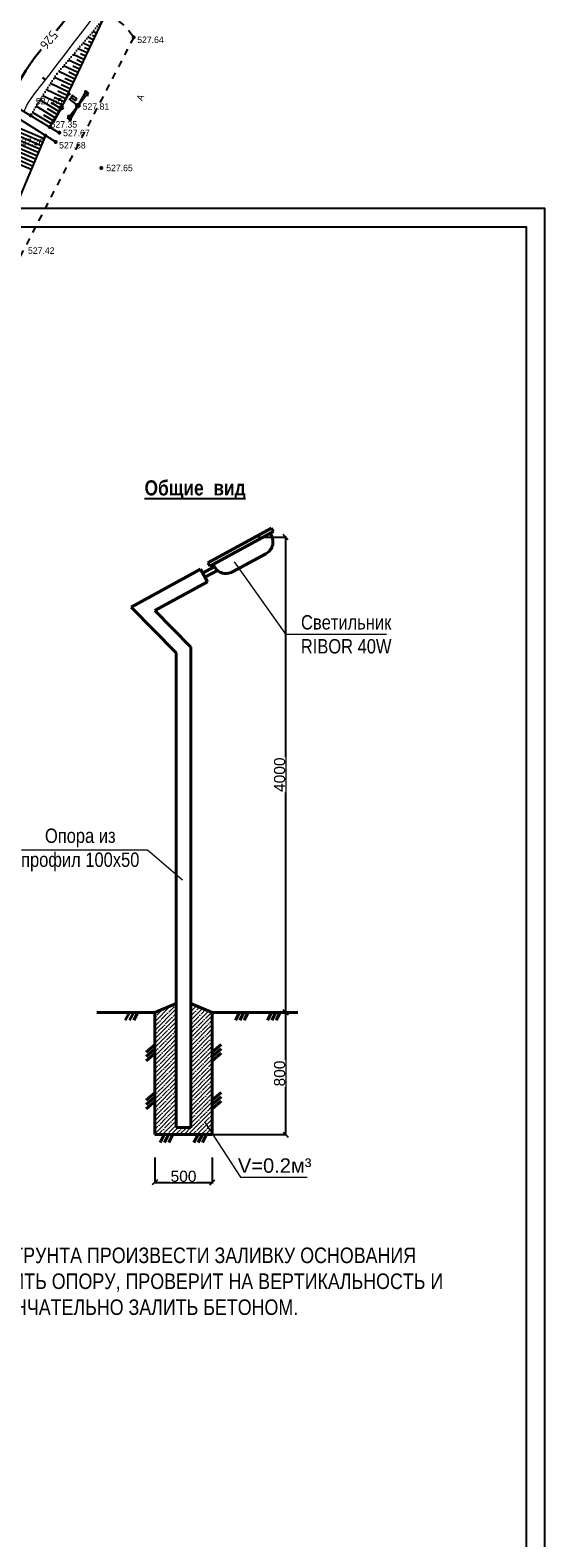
# Model space of a CAD drawing. Header units: millimetres. Extents: x -1128748 to 3035412, y -2195448 to -435774.
# Tile 145 of 159: x 1075491 to 1144919, y -1587040 to -1383512. Entities that reach past the tile are written whole.
import ezdxf

# ---------------------------------------------------------------- set-up
doc = ezdxf.new("R2010")
doc.units = ezdxf.units.MM
for name, pattern in [('Д_ТРОТ_ТРУБА', [3, 1.5, -1.5]), ('ДОРОГИ_СТРОЯЩ', [9, 8, -1]), ('Контура низ откосов  Штриховая 0.1-0.5 - - - - - - -', [0.6, 0.1, -0.5])]:
    doc.linetypes.add(name, pattern=pattern)
for name, color, linetype in [('(004) Точки рельефа', 7, 'Continuous'), ('(004a) Точки рельефа (отк.)', 7, 'Continuous'), ('(022) Возд. Линии', 7, 'Continuous'), ('(025) Дорога', 7, 'Continuous'), ('(031) Горизонтали', 42, 'Continuous'), ('(035) Откосы', 7, 'Continuous'), ('(036) Растительность', 7, 'Continuous'), ('1', 7, 'Continuous'), ('C-TOPO-MAJR', 9, 'Continuous')]:
    doc.layers.add(name, color=color, linetype=linetype)
for name, color, linetype, lineweight in [('(032) Горизонтали утолщенные', 32, 'Continuous', 30), ('(042) Бергштрих', 32, 'Continuous', 30), ('ЭО', 5, 'Continuous', 40)]:
    doc.layers.add(name, color=color, linetype=linetype, lineweight=lineweight)
doc.styles.add('BM-431', font='txt')
doc.styles.add('D-431', font='txt')
doc.styles.get("Standard").update_dxf_attribs({"font": 'arial.ttf'})
doc.styles.add('СПДС', font='isocpeur.ttf')
doc.linetypes.add('ОТКОСЫ_УКРЕП', pattern='A,0.5,["|",Standard,S=1.2,R=0,X=0,Y=-1.2],0.8,[".",Standard,S=1,R=0.1,X=0.1,Y=-1.2],0.1,["|",Standard,S=0.5,R=0,X=0,Y=-0.5],0', length=1.4)
doc.dimstyles.new('стиль 1', dxfattribs={"dimtxt": 250, "dimasz": 150, "dimexe": 100, "dimexo": 50, "dimgap": 50, "dimtad": 1, "dimdec": 0, "dimrnd": 1, "dimzin": 9, "dimtxsty": 'Standard', "dimblk": 'OBLIQUE', "dimcen": 250, "dimdle": 100, "dimadec": 0, "dimazin": 0, "dimtfac": 1, "dimtdec": 0, "dimtix": 1, "dimtmove": 1, "dimatfit": 2, "dimldrblk": 'OBLIQUE', "dimfxl": 1, "dimarcsym": 0})

# ---------------------------------------------------------------- blocks, each defined once
blk = doc.blocks.new('_Oblique')
at = {"color": 0, "linetype": 'ByBlock', "lineweight": -2}
blk.add_line((-0.5, -0.5), (0.5, 0.5), dxfattribs=at)
blk = doc.blocks.new('*D1020')
at = {"color": 0, "lineweight": -2, "transparency": 16777216}
for p, q in [((1092296, -1535712), (1092296, -1539157)), ((1100061, -1535712), (1100061, -1539157)), ((1092196, -1539057), (1100161, -1539057))]:
    blk.add_line(p, q, dxfattribs=at)
at = {"layer": 'Defpoints', "color": 0, "lineweight": 40, "transparency": 16777216}
for p in [(1092296, -1535662), (1100061, -1535662), (1100061, -1539057)]:
    blk.add_point(p, dxfattribs=at)
at = {"color": 0, "lineweight": -2, "transparency": 16777216, "xscale": 700, "yscale": 700, "zscale": 700, "rotation": 180}
blk.add_blockref('_Oblique', (1092296, -1539057), dxfattribs=at)
at = {"color": 0, "lineweight": -2, "transparency": 16777216, "xscale": 700, "yscale": 700, "zscale": 700}
blk.add_blockref('_Oblique', (1100061, -1539057), dxfattribs=at)
at = {"color": 0, "transparency": 16777216, "insert": (1096178, -1538242), "char_height": 250, "attachment_point": 5, "bg_fill": 3, "box_fill_scale": 1.1, "bg_fill_color": 256, "bg_fill_true_color": 13158600, "bg_fill_transparency": 0}
blk.add_mtext('{\\H6x;500}', dxfattribs=at)
blk = doc.blocks.new('*D1021')
at = {"color": 0, "lineweight": -2, "transparency": 16777216}
for p, q in [((1100111, -1516106), (1110061, -1516106)), ((1109961, -1532705), (1109961, -1516006)), ((1100111, -1532605), (1110061, -1532605))]:
    blk.add_line(p, q, dxfattribs=at)
at = {"layer": 'Defpoints', "color": 0, "lineweight": 40, "transparency": 16777216}
for p in [(1100061, -1516106), (1109961, -1516106), (1100061, -1532605)]:
    blk.add_point(p, dxfattribs=at)
at = {"color": 0, "lineweight": -2, "transparency": 16777216, "xscale": 700, "yscale": 700, "zscale": 700}
for p, rotation in [((1109961, -1516106), 90), ((1109961, -1532605), 270)]:
    blk.add_blockref('_Oblique', p, dxfattribs=dict(at, rotation=rotation))
at = {"color": 0, "transparency": 16777216, "insert": (1109145, -1524356), "char_height": 250, "attachment_point": 5, "rotation": 90, "bg_fill": 3, "box_fill_scale": 1.1, "bg_fill_color": 256, "bg_fill_true_color": 13158600, "bg_fill_transparency": 0}
blk.add_mtext('{\\H6x;800}', dxfattribs=at)
blk = doc.blocks.new('*D1022')
at = {"color": 0, "lineweight": -2, "transparency": 16777216}
for p, q in [((1106239, -1451943), (1110059, -1451943)), ((1109959, -1516206), (1109959, -1451843)), ((1100106, -1516106), (1110059, -1516106))]:
    blk.add_line(p, q, dxfattribs=at)
at = {"layer": 'Defpoints', "color": 0, "lineweight": 40, "transparency": 16777216}
for p in [(1106189, -1451943), (1109959, -1451943), (1100056, -1516106)]:
    blk.add_point(p, dxfattribs=at)
at = {"color": 0, "lineweight": -2, "transparency": 16777216, "xscale": 700, "yscale": 700, "zscale": 700}
for p, rotation in [((1109959, -1451943), 90), ((1109959, -1516106), 270)]:
    blk.add_blockref('_Oblique', p, dxfattribs=dict(at, rotation=rotation))
at = {"color": 0, "transparency": 16777216, "insert": (1109144, -1484024), "char_height": 250, "attachment_point": 5, "rotation": 90, "bg_fill": 3, "box_fill_scale": 1.1, "bg_fill_color": 256, "bg_fill_true_color": 13158600, "bg_fill_transparency": 0}
blk.add_mtext('{\\H6x;4000}', dxfattribs=at)
blk = doc.blocks.new('I04010')
for p, q in [((-0.412273, 0.007146), (-0.412273, 1.207146)), ((0.387727, 1.207146), (0.387727, 0.007146))]:
    blk.add_line(p, q)
blk = doc.blocks.new('S2-flat-3')
at = {"layer": '(022) Возд. Линии'}
for p, q in [((0, 0), (1.21, 1.59)), ((1.21, 1.59), (0.71, 1.35)), ((1.21, 1.59), (1.11, 1.04))]:
    blk.add_line(p, q, dxfattribs=at)
blk = doc.blocks.new('S1-flat-3')
at = {"layer": '(022) Возд. Линии'}
for p, q in [((0, 0), (-1.21, -1.59)), ((-1.21, -1.59), (-1.11, -1.04)), ((-1.21, -1.59), (-0.71, -1.35))]:
    blk.add_line(p, q, dxfattribs=at)
blk = doc.blocks.new('f-flat-2')
at = {"layer": '(022) Возд. Линии'}
for points in [[(-0.2, 0.15), (-1.19, 0.91)], [(-1.11, 0.85), (-0.66, 1.44)]]:
    blk.add_lwpolyline(points, dxfattribs=at)
blk.add_lwpolyline([(-0.22, 0.78), (-0.22, 0.78, 0.414214), (-0.25, 1.01), (-0.72, 1.36), (-0.92, 1.11), (-0.45, 0.75, 0.414214)], format="xyb", close=True, dxfattribs=at)
blk.add_circle((0, 0), 0.25, dxfattribs=at)
blk = doc.blocks.new('s3-flat-5')
at = {"layer": '(022) Возд. Линии'}
h = blk.add_hatch(dxfattribs=at)
h.set_pattern_fill('ACET-2D-ANSI31', color=256, scale=0.01, angle=60.8095, style=0)
h.set_pattern_definition([(105.809457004, (-32459.07727, -79845.225074), (-0.030548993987, -0.008649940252), [])])
edge = h.paths.add_edge_path()
edge.add_arc((0.93, 1.66), 0.1, 0, 360)
blk.add_lwpolyline([(0, 0), (0.98, 1.75)], dxfattribs=at)
blk.add_circle((0.93, 1.66), 0.1, dxfattribs=at)
blk = doc.blocks.new('s4-flat-5')
at = {"layer": '(022) Возд. Линии'}
h = blk.add_hatch(dxfattribs=at)
h.set_pattern_fill('ACET-2D-ANSI31', color=256, scale=0.01, angle=240.8095, style=0)
h.set_pattern_definition([(285.809457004, (-32458.83407, -79844.78975), (0.030548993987, 0.008649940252), [])])
edge = h.paths.add_edge_path()
edge.add_arc((-0.93, -1.66), 0.1, 0, 360)
blk.add_lwpolyline([(0, 0), (-0.98, -1.75)], dxfattribs=at)
blk.add_circle((-0.93, -1.66), 0.1, dxfattribs=at)
blk = doc.blocks.new('prov-s-flat-3')
at = {"layer": '(022) Возд. Линии'}
for name, p in [('s3-flat-5', (0.12, 0.22)), ('s4-flat-5', (-0.12, -0.22))]:
    blk.add_blockref(name, p, dxfattribs=at)
blk = doc.blocks.new('STOLB-flat-3')
at = {"layer": '(022) Возд. Линии'}
blk.add_circle((0, 0), 0.25, dxfattribs=at)
blk = doc.blocks.new('s3-flat-7')
at = {"layer": '(022) Возд. Линии'}
h = blk.add_hatch(dxfattribs=at)
h.set_pattern_fill('ACET-2D-ANSI31', color=256, scale=0.01, angle=60.8095, style=0)
h.set_pattern_definition([(105.809457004, (-32456.82427, -79844.929074), (-0.030548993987, -0.008649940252), [])])
edge = h.paths.add_edge_path()
edge.add_arc((0.93, 1.66), 0.1, 0, 360)
blk.add_lwpolyline([(0, 0), (0.98, 1.75)], dxfattribs=at)
blk.add_circle((0.93, 1.66), 0.1, dxfattribs=at)
blk = doc.blocks.new('s4-flat-7')
at = {"layer": '(022) Возд. Линии'}
h = blk.add_hatch(dxfattribs=at)
h.set_pattern_fill('ACET-2D-ANSI31', color=256, scale=0.01, angle=240.8095, style=0)
h.set_pattern_definition([(285.809457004, (-32456.58107, -79844.49375), (0.030548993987, 0.008649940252), [])])
edge = h.paths.add_edge_path()
edge.add_arc((-0.93, -1.66), 0.1, 0, 360)
blk.add_lwpolyline([(0, 0), (-0.98, -1.75)], dxfattribs=at)
blk.add_circle((-0.93, -1.66), 0.1, dxfattribs=at)
blk = doc.blocks.new('prov-s-flat-5')
at = {"layer": '(022) Возд. Линии'}
for name, p in [('s3-flat-7', (0.12, 0.22)), ('s4-flat-7', (-0.12, -0.22))]:
    blk.add_blockref(name, p, dxfattribs=at)
blk = doc.blocks.new('A$C05d28b1e')
at = {"layer": '(004) Точки рельефа', "color": 7, "linetype": 'ByBlock', "lineweight": -2}
for p in [(150815, 142076), (141038, 132543), (143291, 132839), (136892, 131516), (140775, 129171), (140270, 127955), (146442, 124410)]:
    blk.add_point(p, dxfattribs=at)
at = {"layer": '(004a) Точки рельефа (отк.)', "color": 7, "linetype": 'ByBlock', "lineweight": -2}
for p in [(138914, 128807), (139476, 129956)]:
    blk.add_point(p, dxfattribs=at)
at = {"layer": '(031) Горизонтали', "color": 42, "linetype": 'Continuous', "lineweight": 0, "ltscale": 600}
blk.add_lwpolyline([(136025, 132040), (136037, 132076), (136197, 132462), (136417, 132913), (136696, 133408), (136983, 133813), (137574, 134602), (138400, 135685), (139392, 136977), (140481, 138389), (141596, 139835), (142669, 141226), (143631, 142476), (144411, 143498), (144941, 144203), (145152, 144505), (145207, 144728), (145208, 144922), (145216, 145157), (145250, 145380), (145280, 145557), (145302, 145781), (145301, 145920)], dxfattribs=at)
at = {"layer": '(032) Горизонтали утолщенные', "color": 32, "linetype": 'Continuous', "lineweight": 30, "ltscale": 600}
for points in [[(140388, 142940), (140465, 143034), (141068, 143794), (141512, 144399), (141747, 144804), (141891, 145278), (141939, 145684), (141938, 146072), (141930, 146492), (141949, 146793)], [(134100, 133202), (134202, 133481), (134489, 134181), (134838, 134956), (135251, 135794), (135724, 136681), (136260, 137603), (136784, 138397), (137445, 139293), (138192, 140247), (138345, 140436)]]:
    blk.add_lwpolyline(points, dxfattribs=at)
at = {"layer": '(035) Откосы', "ltscale": 600}
for p, q in [((145767, 142612), (145286, 142837)), ((144522, 139963), (143322, 140526)), ((144937, 140846), (143977, 141297)), ((144730, 140404), (144190, 140658)), ((145352, 141729), (144632, 142067)), ((145144, 141287), (144724, 141485)), ((145559, 142170), (145259, 142311)), ((143693, 138196), (142012, 138986)), ((144108, 139080), (142667, 139756)), ((143900, 138638), (143120, 139004)), ((144315, 139521), (143655, 139831)), ((142449, 135547), (140116, 136643)), ((142864, 136430), (140703, 137445)), ((143278, 137313), (141358, 138215)), ((142656, 135989), (141520, 136522)), ((143071, 136872), (142051, 137351)), ((143486, 137755), (142585, 138178)), ((141619, 133781), (139043, 134991)), ((142034, 134664), (139579, 135817)), ((141827, 134223), (140569, 134813)), ((142241, 135106), (141045, 135668)), ((140232, 131208), (137649, 132769)), ((140736, 132044), (138153, 133604)), ((141205, 132898), (138506, 134165)), ((140484, 131626), (139193, 132406)), ((140989, 132461), (139699, 133240)), ((141412, 133340), (140093, 133959)), ((138333, 127432), (131400, 130359)), ((138720, 128349), (131937, 131213)), ((139728, 130373), (137144, 131933)), ((139980, 130791), (138688, 131571)), ((137559, 125598), (130327, 128651)), ((137946, 126515), (130863, 129505)), ((138139, 126973), (134636, 128453)), ((138527, 127890), (135097, 129338)), ((137172, 124681), (129781, 127801)), ((137365, 125140), (133712, 126682)), ((137752, 126057), (134174, 127567)), ((136978, 124223), (133238, 125801))]:
    blk.add_line(p, q, dxfattribs=at)
at = {"layer": '(035) Откосы', "linetype": 'ОТКОСЫ_УКРЕП', "ltscale": 600}
for points in [[(140270, 127955), (126734, 136461)], [(127329, 137291), (140775, 129171)]]:
    blk.add_lwpolyline(points, dxfattribs=at)
at = {"layer": '(035) Откосы', "ltscale": 600}
blk.add_lwpolyline([(138914, 128807), (129874, 107395), (119760, 87733), (113986, 77260), (103197, 56600)], dxfattribs=at)
at = {"layer": '(042) Бергштрих', "color": 32, "linetype": 'Continuous', "lineweight": 30, "ltscale": 600}
blk.add_line((138896, 136331), (138500, 136636), dxfattribs=at)
at = {"layer": '(022) Возд. Линии', "xscale": 1000, "yscale": 1000, "zscale": 1000}
for name, p in [('prov-s-flat-5', (141038, 132543)), ('prov-s-flat-3', (143291, 132839)), ('S2-flat-3', (143440, 133036)), ('STOLB-flat-3', (141038, 132543)), ('S1-flat-3', (143139, 132638)), ('f-flat-2', (143291, 132839))]:
    blk.add_blockref(name, p, dxfattribs=at)
at = {"layer": '(036) Растительность', "linetype": 'Continuous', "xscale": 500, "yscale": 500, "zscale": 500}
blk.add_blockref('I04010', (139124, 140376), dxfattribs=at)
at = {"layer": '(004) Точки рельефа', "linetype": 'ByBlock', "char_height": 875, "attachment_point": 4, "style": 'D-431'}
for s, insert in [('527.64', (151290, 141727)), ('527.65', (137614, 133427)), ('527.81', (143930, 132717)), ('527.67', (141292, 129144)), ('527.68', (140752, 127489)), ('527.65', (147107, 124423)), ('527.42', (136555, 113266))]:
    blk.add_mtext(s, dxfattribs=dict(at, insert=insert))
at = {"layer": '(004a) Точки рельефа (отк.)', "linetype": 'ByBlock', "char_height": 875, "attachment_point": 4, "style": 'D-431'}
for s, insert in [('527.35', (139601, 130306)), ('527.26', (135056, 127933))]:
    blk.add_mtext(s, dxfattribs=dict(at, insert=insert))
at = {"layer": '(025) Дорога', "linetype": 'ДОРОГИ_СТРОЯЩ', "style": 'BM-431'}
blk.add_text('A', height=875, rotation=68.34774, dxfattribs=at).set_placement((151965, 133422))
at = {"layer": 'C-TOPO-MAJR', "color": 32, "linetype": 'Continuous', "lineweight": 30, "insert": (139365, 141689), "char_height": 1250, "width": 2398.75, "attachment_point": 5, "rotation": 230.63484, "style": 'СПДС', "bg_fill": 3, "box_fill_scale": 1.254, "bg_fill_color": 256, "bg_fill_true_color": 13158600, "bg_fill_transparency": 0}
blk.add_mtext('526', dxfattribs=at)
at = {"layer": '(025) Дорога', "linetype": 'Д_ТРОТ_ТРУБА', "ltscale": 600, "flags": 128}
for points in [[(103071, 78364), (108136, 94128), (121311, 127975), (129224, 144046), (129881, 144552), (131035, 145447), (133208, 146418), (135300, 147146), (138641, 147465), (143191, 146540), (147359, 145316), (149783, 143492), (150815, 142076)], [(150815, 142076), (135921, 113311), (125552, 93370), (117383, 77821), (104208, 56333), (99627, 49152), (88708, 25275), (72217, 300), (60109, -13961), (40976, -33812), (21855, -53057), (7525, -67385), (-21145, -96032), (-41237, -115998), (-56020, -131074), (-73097, -148290), (-76079, -151266)]]:
    blk.add_lwpolyline(points, dxfattribs=at)
at = {"layer": '(035) Откосы', "linetype": 'Контура низ откосов  Штриховая 0.1-0.5 - - - - - - -', "ltscale": 600}
blk.add_lwpolyline([(146596, 144378), (140424, 137117), (138311, 133865), (136892, 131516)], dxfattribs=at)
at = {"layer": '(035) Откосы', "ltscale": 600}
blk.add_lwpolyline([(146596, 144378), (141038, 132543), (139476, 129956)], dxfattribs=at)
blk = doc.blocks.new('A11111111111')
blk.add_lwpolyline([(-186450, -2503181), (654550, -2503181), (654550, -1909181), (-186450, -1909181)], close=True)
for points in [[(649550, -2498181), (-166450, -2498181), (-166450, -1914181), (649550, -1914181), (649550, -2498181)], [(654550, -2498181), (654550, -1914181)]]:
    blk.add_lwpolyline(points)

msp = doc.modelspace()

# ---------------------------------------------------------------- hatches: boundary and pattern name
at = {"layer": 'ЭО', "lineweight": 20}
h = msp.add_hatch(dxfattribs=at)
h.set_pattern_fill('ANSI35', color=0, scale=129.409428, style=0)
h.set_pattern_definition([(45, (192079.8, -1391428.8), (-581.0649, 581.0649), []), (45, (192660.9, -1391428.8), (-581.0649, 581.0649), [1027.1873, -205.43747, 0, -205.43747])])
h.paths.add_polyline_path([(1095207.797, -1516105.796), (1095207.797, -1514913.32), (1092296.085, -1516105.796), (1092296.085, -1532605.498), (1100060.65, -1532605.498), (1100060.65, -1516107.521), (1097148.938, -1514913.32), (1097148.938, -1516105.796), (1097148.938, -1531634.927), (1095207.797, -1531634.927)])

# ---------------------------------------------------------------- linework, layer by layer
at = {"layer": '1', "lineweight": 20, "ltscale": 100}
msp.add_lwpolyline([(1074306.652, -1494169.704), (1091314.391, -1494169.704), (1096036.849, -1498223.531)], dxfattribs=at)
at = {"layer": 'ЭО', "color": 0, "lineweight": 40}
for p, q in [((1099477.473, -1455399.262), (1108047.668, -1450726.207)), ((1108312.713, -1451212.288), (1108047.668, -1450726.207)), ((1099742.518, -1455885.344), (1108312.713, -1451212.288)), ((1102797.527, -1456636.794), (1107289.665, -1454187.374)), ((1089125.851, -1461382.966), (1098471.122, -1456287.287)), ((1099400.397, -1457991.539), (1098471.122, -1456287.287)), ((1098756.334, -1456810.355), (1100334.452, -1455949.858)), ((1099062.601, -1457372.035), (1100759.019, -1456447.032)), ((1099742.518, -1455885.344), (1099477.473, -1455399.262)), ((1092311.556, -1461856.859), (1099400.397, -1457991.539)), ((1089125.851, -1461382.966), (1095207.797, -1467577.26)), ((1092311.556, -1461856.859), (1097148.938, -1466783.6)), ((1097148.938, -1516105.796), (1097148.938, -1466783.6)), ((1095207.797, -1516105.796), (1095207.797, -1467577.26)), ((1084497.201, -1516105.796), (1092296.085, -1516105.796)), ((1088870.958, -1516105.796), (1088318.95, -1517156.076)), ((1089453.301, -1516105.796), (1088901.292, -1517156.076)), ((1090035.643, -1516105.796), (1089483.635, -1517156.076)), ((1092296.085, -1516105.796), (1095207.797, -1514913.32)), ((1092296.085, -1516105.796), (1092296.085, -1532605.498)), ((1095207.797, -1516105.796), (1095207.797, -1531634.927)), ((1097148.938, -1516105.796), (1097148.938, -1531634.927)), ((1100060.65, -1516105.796), (1111580.672, -1516105.796)), ((1100060.65, -1516105.796), (1100060.65, -1532605.498)), ((1103727.295, -1516105.796), (1103175.286, -1517156.076)), ((1104309.637, -1516105.796), (1103757.629, -1517156.076)), ((1104891.98, -1516105.796), (1104339.971, -1517156.076)), ((1092335.891, -1520436.27), (1091139.755, -1521486.55)), ((1092335.891, -1521018.612), (1091139.755, -1522068.893)), ((1092335.891, -1521600.954), (1091139.755, -1522651.235)), ((1101256.786, -1520436.27), (1100060.65, -1521486.55)), ((1101256.786, -1521018.612), (1100060.65, -1522068.893)), ((1101256.786, -1521600.954), (1100060.65, -1522651.235)), ((1092335.891, -1526913.292), (1091139.755, -1527963.573)), ((1092335.891, -1527495.635), (1091139.755, -1528545.915)), ((1092335.891, -1528077.977), (1091139.755, -1529128.258)), ((1101256.786, -1526913.292), (1100060.65, -1527963.573)), ((1101256.786, -1527495.635), (1100060.65, -1528545.915)), ((1101256.786, -1528077.977), (1100060.65, -1529128.258)), ((1095207.797, -1531634.927), (1097148.938, -1531634.927)), ((1092296.085, -1532605.498), (1100060.65, -1532605.498)), ((1093579.854, -1532605.498), (1093027.845, -1533655.778)), ((1094162.196, -1532605.498), (1093610.187, -1533655.778)), ((1094744.538, -1532605.498), (1094192.53, -1533655.778)), ((1098134.921, -1532605.498), (1097582.913, -1533655.778)), ((1098717.264, -1532605.498), (1098165.255, -1533655.778)), ((1099299.606, -1532605.498), (1098747.598, -1533655.778))]:
    msp.add_line(p, q, dxfattribs=at)
at = {"layer": 'ЭО', "color": 0, "lineweight": 20}
msp.add_line((1103875.792, -1538330.54), (1112842.115, -1538330.54), dxfattribs=at)
at = {"layer": 'ЭО', "color": 0, "lineweight": 40}
for centre, start, end in [((1106411.5, -1452576.855), 298.60223413, 37.63134493), ((1101919.362, -1455026.275), 199.57312331, 298.60223413)]:
    msp.add_arc(centre, 1834.379, start, end, dxfattribs=at)

# ---------------------------------------------------------------- texts
at = {"attachment_point": 5}
for s, insert, char_height, width in [('{\\fArial Narrow|b1|i0|c204|p34;\\LОбщие  вид}', (1097738.414, -1445594.113), 2041.59375, 15779.12006), ('{\\fArial Narrow|b0|i0|c204|p34;Опора из \\Pпрофил \\fArial Narrow|b0|i0|c0|p34;100\\fArial Narrow|b0|i0|c204|p34;х\\fArial Narrow|b0|i0|c0|p34;50}', (1082245.144, -1494169.704), 1941.14141, 15871.62492), ('V=0.2м³', (1108475.17, -1536796.951), 1941.1414, 8543.67072)]:
    msp.add_mtext(s, dxfattribs=dict(at, insert=insert, char_height=char_height, width=width))
at = {"color": 5, "lineweight": 50, "insert": (1089906.881, -1547850.912), "char_height": 2099.925, "width": 85456.21411, "attachment_point": 2, "bg_fill": 2}
msp.add_mtext('{\\fArial Narrow|b0|i0|c204|p34;\\C256;ПОСЛЕ ВЫЕМКА  ГРУНТА ПРОИЗВЕСТИ ЗАЛИВКУ ОСНОВАНИЯ БЕТОНОМ,УСТАНОВИТЬ ОПОРУ, ПРОВЕРИТ НА ВЕРТИКАЛЬНОСТЬ И ОКОНЧАТЕЛЬНО ЗАЛИТЬ БЕТОНОМ.}', dxfattribs=at)

# ---------------------------------------------------------------- dimensions: what is measured, and where the dimension line sits
dim = msp.add_linear_dim(base=(1100060.65, -1539057.47), p1=(1092296.085, -1535661.666), p2=(1100060.65, -1535661.666), text='{\\H6x;500}', dimstyle='стиль 1', override={"dimasz": 700, "dimfxl": 100, "dimtfill": 1, "dimarcsym": 1})
dim.commit()
dim.dimension.update_dxf_attribs({"geometry": '*D1020', "text_midpoint": (1096178.367, -1538241.611)})

# ---------------------------------------------------------------- next in the draw order: block references
at = {"color": 5, "lineweight": 50}
msp.add_blockref('A$C05d28b1e', (938643.503, -1526543.495), dxfattribs=at)

# ---------------------------------------------------------------- next in the draw order: dimensions: what is measured, and where the dimension line sits
at = {"color": 0}
dim = msp.add_linear_dim(base=(1109961.02, -1516105.796), p1=(1100060.65, -1532605.498), p2=(1100060.65, -1516105.796), angle=90, text='{\\H6x;800}', dimstyle='стиль 1', override={"dimasz": 700, "dimfxl": 100, "dimtfill": 1, "dimarcsym": 1}, dxfattribs=at)
dim.commit()
dim.dimension.update_dxf_attribs({"geometry": '*D1021', "text_midpoint": (1109145.161, -1524355.647)})

# ---------------------------------------------------------------- next in the draw order: linework, layer by layer
at = {"layer": 'ЭО', "color": 0, "lineweight": 20}
msp.add_line((1099003.692, -1530882.523), (1103875.792, -1538330.54), dxfattribs=at)

# ---------------------------------------------------------------- next in the draw order: dimensions: what is measured, and where the dimension line sits
dim = msp.add_linear_dim(base=(1109959.403, -1451943.036), p1=(1100056.444, -1516105.796), p2=(1106189.401, -1451943.036), angle=90, text='{\\H6x;4000}', dimstyle='стиль 1', override={"dimasz": 700, "dimfxl": 100, "dimtfill": 1, "dimarcsym": 1})
dim.commit()
dim.dimension.update_dxf_attribs({"geometry": '*D1022', "text_midpoint": (1109143.543, -1484024.416)})

# ---------------------------------------------------------------- next in the draw order: linework, layer by layer
at = {"layer": '1', "lineweight": 20, "ltscale": 100}
msp.add_lwpolyline([(1123580.39, -1465080.983), (1110040.173, -1465080.983), (1103056.31, -1455265.56)], dxfattribs=at)
at = {"layer": 'ЭО', "color": 0, "lineweight": 40}
for p, q in [((1097148.938, -1514913.32), (1100056.444, -1516105.796)), ((1108058.884, -1516105.796), (1107506.876, -1517156.076)), ((1108641.227, -1516105.796), (1108089.218, -1517156.076)), ((1109223.569, -1516105.796), (1108671.561, -1517156.076))]:
    msp.add_line(p, q, dxfattribs=at)

# ---------------------------------------------------------------- next in the draw order: block references
at = {"xscale": 0.5, "yscale": 0.5, "zscale": 0.5}
msp.add_blockref('A11111111111', (817643.587, -452985.195), dxfattribs=at)

# ---------------------------------------------------------------- next in the draw order: texts
at = {"insert": (1118120.647, -1465080.983), "char_height": 1941.14141, "width": 18475.738, "attachment_point": 5}
msp.add_mtext('{\\fArial Narrow|b0|i0|c204|p34;Светильник\\P\\C0;RIBOR 40W}', dxfattribs=at)

doc.saveas('drawing.dxf')
